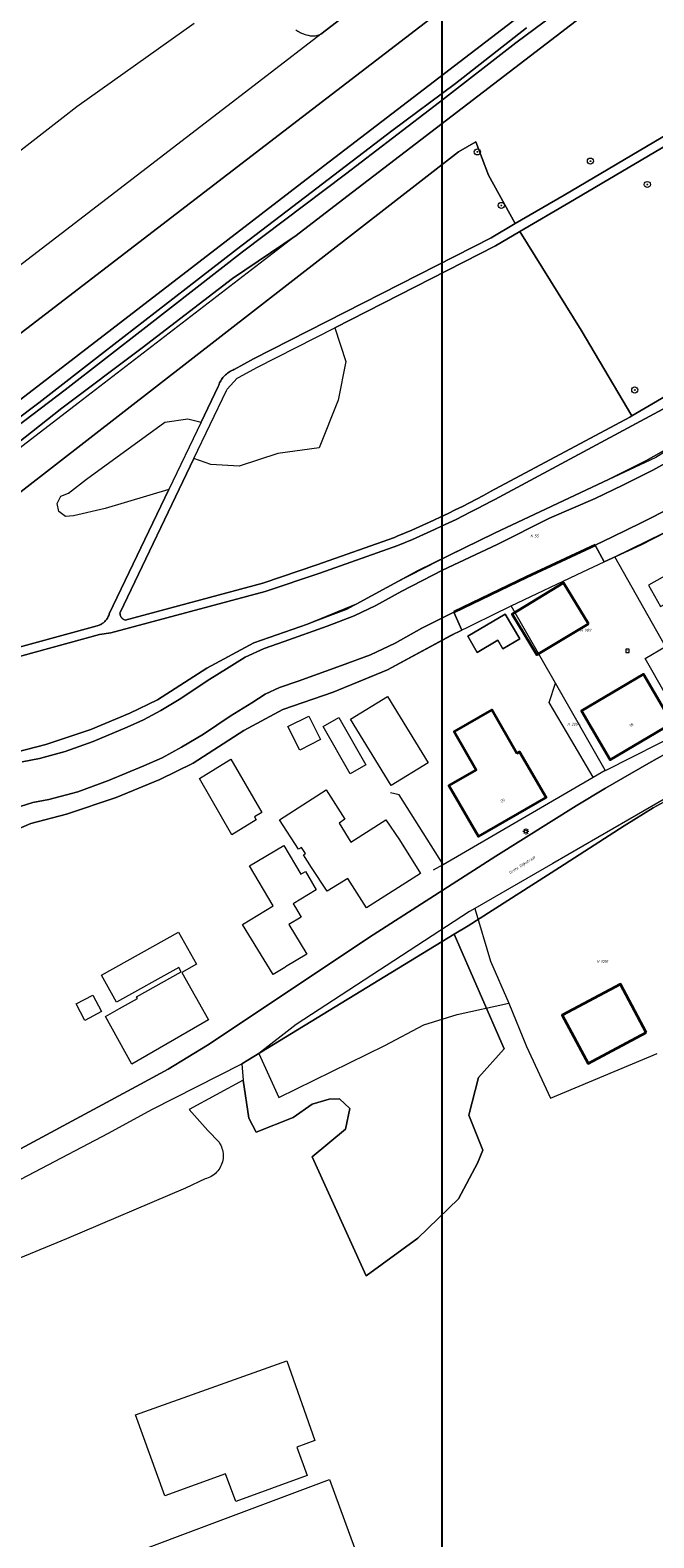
# Model space of a CAD drawing. Header units: metres. Extents: x 250001 to 257773, y 598992 to 609118.
# Tile 65 of 256: x 251252 to 251333, y 601452 to 601649. Entities that reach past the tile are written whole.
import ezdxf
from ezdxf.enums import TextEntityAlignment as Align
from ezdxf.lldxf.tags import DXFTag

# ---------------------------------------------------------------- set-up
doc = ezdxf.new("R2010")
doc.units = ezdxf.units.M
for name, color, linetype, lineweight in [('B-WE-GK-BESCHOEIING-G', 252, 'GK-BESCHOEIING', 35), ('B-WE-GR-BOOM-S', 252, 'Continuous', 25), ('B-WE-GR-BOS_LOOF-GV', 252, 'Continuous', 13), ('B-WE-GR-GRAS-GV', 252, 'Continuous', 13), ('B-WE-GR-GROENVOORZIENING-GV', 252, 'Continuous', 18), ('B-WE-KG-GRENS_PERCEEL-G', 150, 'KG-PERCEEL', 18), ('B-WE-KG-GRENS_PERCEEL-S', 150, 'Continuous', 25), ('B-WE-KL-ET_LS_OV_LICHTMAST-S', 252, 'Continuous', 25), ('B-WE-OG-BEBOUWING-GV', 1, 'Continuous', 35), ('B-WE-OG-BEBOUWING-T18', 7, 'Continuous', 18), ('B-WE-OG-BEBOUWING_LUIFEL-GV', 1, 'Continuous', 18), ('B-WE-OG-BEBOUWING_OVERBOUWING-GV', 1, 'Continuous', 18), ('B-WE-OG-TERREIN_ERF-GV', 7, 'Continuous', 18), ('B-WE-OG-TOPOGRAFIE-T18', 2, 'Continuous', 18), ('B-WE-OG-WATER-GV', 252, 'Continuous', 18), ('B-WE-OG-WATER_SLOOT-GV', 252, 'Continuous', 18), ('B-WE-RI-GWA_RIOOLPUT-S', 252, 'Continuous', 25), ('B-WE-VH-VERHARDING_GESLOTEN-GV', 252, 'Continuous', 18), ('B-WE-VH-VERHARDING_HALFVERHARDING-GV', 252, 'Continuous', 18), ('N-WE-OG-GBKN-G', 7, 'Continuous', 25), ('X-XX-AL-REFERENTIE-G', 7, 'Continuous', 18)]:
    doc.layers.add(name, color=color, linetype=linetype, lineweight=lineweight)
doc.styles.add('NLCS-ISO', font='NLCS-ISO.ttf')
doc.styles.add('NLCS-ISO-ANNOTATIEF-T18', font='NLCS-ISO.ttf', dxfattribs={"height": 1.8})
doc.styles.get("Standard").update_dxf_attribs({"font": 'NLCS-ISO.ttf'})
doc.linetypes.add('GK-BESCHOEIING', pattern='A,30,-5,[1,NLCS.SHX,S=1,R=0,X=0,Y=0],-5', length=40)
tags = doc.linetypes.add('KG-PERCEEL', pattern='A,5.5,-2,["P",Standard,S=1.8,R=0,X=-0.5,Y=-0.9],-2,5.5,-2,[5,NLCS.SHX,S=0.75,R=0,X=0,Y=0],-2', length=19).pattern_tags.tags
tags[6] = DXFTag(74, 10)

# ---------------------------------------------------------------- blocks, each defined once
blk = doc.blocks.new('SKG-PERCEELNUMMER-SO')
at = {"style": 'NLCS-ISO', "oblique": 10, "flags": 1}
blk.add_attdef('GEMEENTECODE', text='', height=1.8, dxfattribs=at).set_placement((0, 2.55), align=Align.MIDDLE_CENTER)
at = {"style": 'NLCS-ISO', "oblique": 10}
blk.add_attdef('SECTIE', text='', height=1.8, dxfattribs=at).set_placement((-0.5, 0), align=Align.MIDDLE_RIGHT)
blk.add_attdef('PERCEELNUMMER', text='', height=1.8, dxfattribs=at).set_placement((0.5, 0), align=Align.MIDDLE_LEFT)
blk = doc.blocks.new('BS2021-132-Xref-KAD-20210617')
at = {"layer": 'B-WE-KG-GRENS_PERCEEL-G', "flags": 128}
for points in [[(251497.507, 601787.329), (251494.282, 601789.847), (251492.82, 601789.65), (251491.253, 601789.047), (251489.831, 601788.205), (251488.391, 601786.961), (251472.59, 601768.73), (251457.791, 601754.276), (251452.86, 601749.62), (251447.14, 601744.92), (251441.76, 601740.4), (251435.073, 601734.835), (251423.182, 601726.069), (251402.314, 601711.311), (251342.407, 601665.419), (251290.706, 601625.751), (251257.869, 601600.484), (251188.243, 601546.883), (251179.94, 601540.807), (251188.012, 601527.741)], [(251514.782, 601738.077), (251499.475, 601734.269), (251491.175, 601732.079), (251480.281, 601725.231), (251468.27, 601713.63), (251465.33, 601711.38), (251460.9, 601707.26), (251447.598, 601692.46), (251423.683, 601666.197), (251408.04, 601648.37), (251400.89, 601641.58), (251384.463, 601628.287), (251377.597, 601622.276), (251376.31, 601620.81), (251367.75, 601614.5), (251348.007, 601602.527), (251333.368, 601593.377), (251319.681, 601586.963), (251314.516, 601584.542), (251306.906, 601580.859), (251299.155, 601576.901), (251292.933, 601573.522), (251287.83, 601571.57), (251284.842, 601570.544), (251280.81, 601569.16), (251274.7, 601565.85), (251268.25, 601561.7), (251264.64, 601559.95), (251259.51, 601557.82), (251253.64, 601555.86), (251248.59, 601554.55), (251243.918, 601552.512), (251238.63, 601549.68), (251229.77, 601543.39), (251225.7, 601541.12), (251220.769, 601538.867), (251214.379, 601535.76), (251206.436, 601532.745), (251199.196, 601530.535), (251203.1, 601522.77)], [(251328.01, 601580.375), (251336.532, 601584.556), (251344.831, 601589.294)], [(251314.457, 601574.003), (251323.827, 601578.415), (251328.01, 601580.375)], [(251337.284, 601557.753), (251331.949, 601567.079), (251334.648, 601568.651), (251328.01, 601580.375)], [(251291.07, 601562.655), (251294.828, 601564.178), (251298.282, 601565.601), (251307.177, 601570.411), (251314.457, 601574.003)], [(251320.242, 601563.889), (251314.457, 601574.003)], [(251325.174, 601551.582), (251322.237, 601556.562), (251319.411, 601561.346), (251320.242, 601563.889)], [(251326.755, 601552.502), (251320.242, 601563.889)], [(251326.787, 601552.447), (251337.284, 601557.753)], [(251305.592, 601540.189), (251325.174, 601551.582)], [(251339.488, 601551.632), (251319.924, 601540.28)], [(251325.174, 601551.582), (251326.755, 601552.502)], [(251326.787, 601552.447), (251326.755, 601552.502)], [(251305.592, 601540.189), (251299.818, 601549.265), (251298.683, 601549.529)], [(251304.326, 601539.452), (251305.592, 601540.189)], [(251319.924, 601540.28), (251309.71, 601534.432)], [(251309.71, 601534.432), (251309.026, 601534.04), (251286.383, 601519.247), (251281.488, 601515.452), (251284.097, 601509.692)], [(251309.71, 601534.432), (251311.758, 601527.53), (251314.152, 601522.06)], [(251284.097, 601509.692), (251297.952, 601516.517), (251303.03, 601519.186), (251307.415, 601520.545), (251314.152, 601522.06)], [(251314.152, 601522.06), (251316.476, 601516.386), (251319.581, 601509.624), (251333.555, 601515.472)]]:
    blk.add_lwpolyline(points, dxfattribs=at)
at = {"layer": 'N-WE-OG-GBKN-G'}
blk.add_lwpolyline([(251305.421, 608118.318), (256711.718, 608118.318), (256711.718, 599991.994), (251305.421, 599991.994)], close=True, dxfattribs=at)
at = {"layer": 'B-WE-KG-GRENS_PERCEEL-S', "xscale": 0.2, "yscale": 0.2, "zscale": 0.2}
for p, values in [((251317.397, 601583.112), {'PERCEELNUMMER': '55', 'SECTIE': 'K'}), ((251323.926, 601570.798), {'PERCEELNUMMER': '989', 'SECTIE': 'H'}), ((251322.245, 601558.513), {'PERCEELNUMMER': '2064', 'SECTIE': 'H'}), ((251326.072, 601527.508), {'PERCEELNUMMER': '1051', 'SECTIE': 'H'})]:
    blk.add_blockref('SKG-PERCEELNUMMER-SO', p, dxfattribs=at).add_auto_attribs(values)
blk = doc.blocks.new('SKL-ET_OV_LICHTMAST-SO')
at = {"color": 0, "linetype": 'ByBlock', "lineweight": 18}
for points in [[(-1.25, 0), (-2, 0)], [(-1.41, 1.41), (-0.88, 0.88)], [(0, 2), (0, 1.25)], [(0.88, 0.88), (1.41, 1.41)], [(2, 0), (1.25, 0)], [(-1.41, -1.41), (-0.88, -0.88)], [(0, -1.25), (0, -2)], [(0.88, -0.88), (1.41, -1.41)]]:
    blk.add_lwpolyline(points, dxfattribs=at)
blk.add_circle((0, 0), 1, dxfattribs=at)
blk = doc.blocks.new('SRI-PUT_INSPECTIEPUT_RIOOLPUT-SO')
at = {"color": 0, "linetype": 'ByBlock', "lineweight": 18}
blk.add_lwpolyline([(-1.12, -1.12), (1.12, -1.12), (1.12, 1.12), (-1.12, 1.12)], close=True, dxfattribs=at)
at = {"color": 0, "linetype": 'ByBlock', "lineweight": 18, "style": 'NLCS-ISO'}
blk.add_text('r', height=1.5, dxfattribs=at).set_placement((0, 0.28), align=Align.MIDDLE_CENTER)
blk = doc.blocks.new('SGR-BOOM_01-SO')
at = {"linetype": 'ByBlock', "lineweight": 18}
h = blk.add_hatch(color=0, dxfattribs=at)
h.dxf.hatch_style = 1
edge = h.paths.add_edge_path()
edge.add_arc((0, 0), 0.25, 0, 360)
at = {"color": 0, "linetype": 'ByBlock', "lineweight": 18}
for radius in [2, 0.25]:
    blk.add_circle((0, 0), radius, dxfattribs=at)
blk = doc.blocks.new('BS2021-132-Xref-BGT-GRIJS-20210617-aangepast')
at = {"layer": 'B-WE-GK-BESCHOEIING-G', "flags": 128}
blk.add_lwpolyline([(251325.416, 601581.923), (251316.47, 601577.722), (251306.975, 601573.143)], dxfattribs=at)
at = {"layer": 'B-WE-GR-BOS_LOOF-GV', "flags": 128}
blk.add_lwpolyline([(251235, 601564.439), (251260.35, 601571.38), (251260.477, 601571.414), (251260.601, 601571.457), (251260.723, 601571.506), (251260.841, 601571.563), (251260.956, 601571.627), (251261.067, 601571.698), (251261.173, 601571.775), (251261.274, 601571.859), (251261.37, 601571.949), (251261.46, 601572.044), (251261.545, 601572.145), (251261.623, 601572.251), (251261.694, 601572.361), (251261.759, 601572.475), (251261.816, 601572.594), (251261.866, 601572.715), (251261.909, 601572.839), (251261.94, 601572.949), (251269.727, 601589.186), (251261.39, 601586.719), (251257.279, 601585.75), (251256.21, 601585.672), (251255.35, 601586.311), (251255.115, 601587.357), (251255.619, 601588.302), (251256.619, 601588.689), (251258.95, 601590.55), (251269.2, 601598), (251272.19, 601598.439), (251273.943, 601597.975), (251276.19, 601602.66), (251276.24, 601602.816), (251276.298, 601602.97), (251276.363, 601603.121), (251276.435, 601603.268), (251276.514, 601603.412), (251276.6, 601603.551), (251276.694, 601603.687), (251276.793, 601603.817), (251276.899, 601603.943), (251277.01, 601604.063), (251277.128, 601604.177), (251277.251, 601604.286), (251277.379, 601604.389), (251277.512, 601604.485), (251277.649, 601604.575), (251277.791, 601604.658), (251277.936, 601604.734), (251278.085, 601604.803), (251278.237, 601604.864), (251278.25, 601604.869), (251280.781, 601606.256), (251311.826, 601622.104), (251314.979, 601623.947), (251311.489, 601630.27), (251309.859, 601634.65), (251307.589, 601633.339), (251197.739, 601548.03)], dxfattribs=at)
at = {"layer": 'B-WE-GR-GRAS-GV', "flags": 128}
blk.add_lwpolyline([(251243.098, 601627.932), (251255.92, 601637.877), (251257.721, 601639.274), (251273.013, 601650.172)], dxfattribs=at)
blk.add_lwpolyline([(251279.45, 601511.979), (251280.197, 601507.014), (251281.15, 601505.188), (251285.992, 601507.093), (251288.452, 601508.84), (251290.675, 601509.475), (251292.024, 601509.554), (251293.373, 601508.284), (251292.818, 601505.585), (251288.452, 601501.934), (251295.517, 601486.376), (251302.263, 601491.298), (251307.582, 601496.457), (251310.042, 601501.14), (251310.757, 601502.807), (251308.931, 601507.411), (251310.201, 601512.332), (251313.535, 601516.063), (251307.018, 601531.051), (251279.279, 601514.107)], close=True, dxfattribs=at)
at = {"layer": 'B-WE-GR-GROENVOORZIENING-GV', "flags": 128}
for points in [[(251328.119, 601669.38), (251287.179, 601637.9), (251165, 601544.079)], [(251230.769, 601585.939), (251289.38, 601631.04), (251317.299, 601652.439)], [(251399.019, 601708.9), (251320.341, 601648.471), (251292.425, 601627.074), (251286.372, 601622.416), (251278.027, 601616.788), (251266.222, 601607.725), (251255.731, 601599.809), (251244.031, 601590.577)], [(251197.739, 601548.03), (251307.589, 601633.339), (251309.859, 601634.65), (251311.489, 601630.27), (251314.979, 601623.947), (251321.372, 601627.684), (251349.599, 601644.353)], [(251286.308, 601649.302), (251286.448, 601649.2), (251286.593, 601649.104), (251286.741, 601649.014), (251286.894, 601648.931), (251287.05, 601648.856), (251287.21, 601648.788), (251287.538, 601648.67), (251287.875, 601648.579), (251287.933, 601648.563), (251288.07, 601648.532), (251288.209, 601648.509), (251288.348, 601648.493), (251288.488, 601648.486), (251288.629, 601648.486), (251288.769, 601648.495), (251288.908, 601648.511), (251289.047, 601648.535), (251289.183, 601648.568), (251289.318, 601648.608), (251289.45, 601648.655), (251289.579, 601648.71), (251337.94, 601685.849)], [(251349.61, 601642.965), (251321.98, 601626.65), (251315.572, 601622.904), (251323.589, 601610.01), (251330.222, 601598.824), (251365.519, 601619.41)], [(251338.32, 601601.859), (251312.32, 601587.9), (251311.897, 601587.671), (251310.975, 601587.181), (251310.05, 601586.697), (251309.121, 601586.22), (251308.188, 601585.75), (251307.252, 601585.288), (251306.312, 601584.832), (251305.369, 601584.385), (251304.422, 601583.944), (251303.472, 601583.51), (251302.519, 601583.084), (251301.563, 601582.665), (251300.603, 601582.253), (251299.64, 601581.849), (251289.45, 601578.239), (251282.329, 601575.859), (251262.16, 601570.439), (251260.666, 601570.222), (251235.402, 601563.305)], [(251248.589, 601554.55), (251253.64, 601555.859), (251259.51, 601557.819), (251264.64, 601559.949), (251268.25, 601561.699), (251274.7, 601565.849), (251280.809, 601569.16), (251287.829, 601571.569), (251294.19, 601574.189), (251302.22, 601578.56), (251312.269, 601583.489), (251327.269, 601590.52), (251332.04, 601592.93), (251339.359, 601597.089)]]:
    blk.add_lwpolyline(points, dxfattribs=at)
blk.add_lwpolyline([(251329.946, 601598.663), (251330.222, 601598.824), (251323.589, 601610.01), (251315.572, 601622.904), (251312.399, 601621.05), (251291.405, 601610.332), (251292.85, 601605.91), (251291.869, 601600.849), (251289.359, 601594.63), (251283.98, 601593.88), (251278.92, 601592.229), (251275.2, 601592.469), (251272.994, 601593.223), (251263.347, 601573.109), (251263.346, 601573.103), (251263.34, 601573.018), (251263.342, 601572.933), (251263.352, 601572.849), (251263.37, 601572.765), (251263.396, 601572.684), (251263.429, 601572.605), (251263.469, 601572.53), (251263.516, 601572.459), (251263.57, 601572.393), (251263.629, 601572.332), (251263.694, 601572.277), (251263.764, 601572.228), (251263.839, 601572.186), (251263.916, 601572.151), (251263.997, 601572.124), (251282, 601576.962), (251289.065, 601579.323), (251299.227, 601582.923), (251299.582, 601583.071), (251300.54, 601583.477), (251301.495, 601583.89), (251302.446, 601584.31), (251303.394, 601584.738), (251304.34, 601585.173), (251305.281, 601585.615), (251306.22, 601586.065), (251307.154, 601586.521), (251308.085, 601586.985), (251309.013, 601587.456), (251309.937, 601587.935), (251310.858, 601588.42), (251311.774, 601588.912)], close=True, dxfattribs=at)
at = {"layer": 'B-WE-OG-BEBOUWING-GV', "flags": 128}
for points in [[(251324.543, 601571.643), (251321.31, 601576.981), (251314.581, 601572.905), (251317.814, 601567.567)], [(251335.5, 601558.64), (251331.739, 601565.03), (251323.63, 601560.26), (251327.39, 601553.869)], [(251315.211, 601554.692), (251311.912, 601560.393), (251307.004, 601557.553), (251309.895, 601552.559), (251306.329, 601550.495), (251310.193, 601543.818), (251319.02, 601548.927), (251315.565, 601554.897)], [(251332.117, 601518.218), (251328.74, 601524.539), (251321.131, 601520.474), (251324.508, 601514.153)]]:
    blk.add_lwpolyline(points, close=True, dxfattribs=at)
at = {"layer": 'B-WE-OG-BEBOUWING_LUIFEL-GV', "flags": 128}
blk.add_lwpolyline([(251336.656, 601579.063), (251332.41, 601576.701), (251333.955, 601573.876), (251338.227, 601576.202)], close=True, dxfattribs=at)
at = {"layer": 'B-WE-OG-BEBOUWING_OVERBOUWING-GV', "flags": 128}
blk.add_lwpolyline([(251313.694, 601572.889), (251308.775, 601570.003), (251310.011, 601567.895), (251312.721, 601569.485), (251313.381, 601568.361), (251315.59, 601569.657)], close=True, dxfattribs=at)
at = {"layer": 'B-WE-OG-TERREIN_ERF-GV', "flags": 128}
for points in [[(251336.531, 601584.555), (251331.428, 601581.977), (251326.602, 601579.715), (251325.416, 601581.923), (251316.47, 601577.722), (251306.975, 601573.143), (251308, 601570.813), (251306.584, 601570.119), (251298.281, 601565.601), (251291.184, 601562.677), (251284.641, 601560.431), (251279.539, 601557.667), (251272.909, 601553.401), (251268.536, 601551.281), (251262.84, 601548.916), (251256.34, 601546.746), (251251.701, 601545.542), (251247.742, 601543.815)], [(251244.718, 601500), (251266.029, 601511.439), (251269.649, 601513.4), (251274.779, 601516.54), (251296.42, 601530.959), (251312.459, 601541.239), (251322.959, 601547.839), (251326.79, 601550.16), (251332.47, 601553.42), (251338.989, 601557.079)], [(251339.709, 601551.229), (251333.029, 601547.589), (251329.239, 601545.229), (251320.76, 601539.79), (251308.85, 601532.17), (251307.018, 601531.051), (251313.535, 601516.063), (251310.201, 601512.332), (251308.931, 601507.411), (251310.757, 601502.807), (251310.042, 601501.14), (251307.582, 601496.457), (251302.263, 601491.298), (251295.517, 601486.376), (251288.452, 601501.934), (251292.818, 601505.585), (251293.373, 601508.284), (251292.024, 601509.554), (251290.675, 601509.475), (251288.452, 601508.84), (251285.992, 601507.093), (251281.15, 601505.188), (251280.197, 601507.014), (251279.45, 601511.979), (251272.39, 601508.14), (251274.829, 601505.39), (251276.279, 601503.849), (251276.392, 601503.671), (251276.498, 601503.475), (251276.591, 601503.272), (251276.668, 601503.062), (251276.73, 601502.848), (251276.776, 601502.63), (251276.807, 601502.409), (251276.822, 601502.186), (251276.821, 601501.963), (251276.804, 601501.74), (251276.771, 601501.519), (251276.722, 601501.302), (251276.658, 601501.088), (251276.579, 601500.879), (251276.485, 601500.677), (251276.376, 601500.481), (251276.254, 601500.295), (251276.119, 601500.117), (251275.972, 601499.949), (251275.813, 601499.793), (251275.643, 601499.648), (251275.463, 601499.516), (251275.274, 601499.397), (251275.077, 601499.291), (251274.874, 601499.201), (251274.664, 601499.124), (251274.449, 601499.064), (251271.91, 601497.869), (251256.339, 601491.25), (251238.579, 601483.9)]]:
    blk.add_lwpolyline(points, dxfattribs=at)
for points in [[(251314.581, 601572.905), (251321.31, 601576.981), (251324.543, 601571.643), (251317.814, 601567.567)], [(251308.775, 601570.003), (251313.694, 601572.889), (251315.59, 601569.657), (251313.381, 601568.361), (251312.721, 601569.485), (251310.011, 601567.895)], [(251331.739, 601565.03), (251335.5, 601558.64), (251327.39, 601553.869), (251323.63, 601560.26)], [(251303.601, 601553.45), (251298.773, 601550.496), (251293.471, 601559.162), (251298.299, 601562.116)], [(251286.825, 601555.127), (251285.292, 601558.191), (251288.005, 601559.565), (251289.551, 601556.492)], [(251295.454, 601553.185), (251293.424, 601552.029), (251289.893, 601558.227), (251291.931, 601559.398)], [(251311.912, 601560.393), (251315.211, 601554.692), (251315.565, 601554.897), (251319.02, 601548.927), (251310.193, 601543.818), (251306.329, 601550.495), (251309.895, 601552.559), (251307.004, 601557.553)], [(251281.883, 601546.98), (251280.911, 601546.418), (251281.154, 601546.008), (251277.963, 601544.05), (251273.721, 601551.395), (251277.811, 601553.95)], [(251292.739, 601546.075), (251291.965, 601545.575), (251293.524, 601543.086), (251298.089, 601546.02), (251299.859, 601543.4), (251302.609, 601539.01), (251295.54, 601534.5), (251293.122, 601538.354), (251290.42, 601536.66), (251288.38, 601539.78), (251287.325, 601541.422), (251287.584, 601541.589), (251287.058, 601542.404), (251286.668, 601542.152), (251284.191, 601545.985), (251290.262, 601549.908)], [(251286.971, 601538.899), (251287.579, 601539.26), (251287.828, 601538.826), (251287.837, 601538.811), (251288.97, 601536.839), (251285.951, 601535.028), (251286.255, 601534.531), (251287.019, 601533.28), (251285.404, 601532.305), (251287.739, 601528.459), (251284.988, 601526.778), (251284.876, 601526.709), (251283.339, 601525.77), (251279.35, 601532.319), (251283.351, 601534.784), (251280.262, 601539.978), (251284.745, 601542.643)], [(251273.32, 601527.119), (251271.42, 601526.05), (251274.91, 601519.88), (251264.899, 601514.05), (251261.461, 601520.307), (251263.269, 601521.353), (251265.609, 601522.658), (251265.483, 601522.883), (251271.337, 601526.148), (251271.016, 601526.722), (251262.885, 601522.187), (251260.92, 601525.709), (251271, 601531.319)], [(251332.117, 601518.218), (251324.508, 601514.153), (251321.131, 601520.474), (251328.74, 601524.539)], [(251260.924, 601520.936), (251258.746, 601519.788), (251257.615, 601521.935), (251259.787, 601523.102)], [(251265.38, 601468.229), (251285.149, 601475.28), (251288.809, 601464.849), (251286.44, 601463.989), (251287.79, 601460.28), (251278.459, 601456.91), (251277.149, 601460.51), (251269.209, 601457.64)], [(251290.739, 601459.78), (251297.91, 601440.13), (251264.329, 601427.66), (251264.119, 601428.219), (251255.94, 601425.18), (251255.22, 601427.199), (251248.57, 601424.829), (251244.339, 601436.459), (251250.97, 601438.939), (251249.019, 601444.14)]]:
    blk.add_lwpolyline(points, close=True, dxfattribs=at)
at = {"layer": 'B-WE-OG-WATER-GV', "flags": 128}
for points in [[(251337.466, 601594.215), (251332.954, 601591.727), (251329.035, 601589.76), (251325.427, 601588.011), (251319.478, 601585.446), (251312.64, 601582.02), (251305.476, 601578.659), (251300.179, 601575.895), (251296.775, 601574.012), (251293.923, 601572.663), (251290.393, 601571.335), (251284.806, 601569.315), (251282.168, 601568.414), (251279.681, 601567.284), (251277.615, 601565.954), (251274.753, 601564.17), (251271.311, 601561.853), (251268.678, 601560.302), (251266.408, 601559.065), (251264.286, 601558.127), (251259.824, 601556.264), (251256.171, 601554.936), (251252.801, 601554.03), (251250.566, 601553.594)], [(251250.3, 601547.732), (251251.938, 601548.258), (251254.043, 601548.669), (251257.828, 601549.686), (251261.824, 601551.139), (251266.457, 601553.074), (251268.84, 601554.126), (251271.391, 601555.516), (251274.245, 601557.198), (251277.744, 601559.553), (251280.559, 601561.308), (251282.321, 601562.443), (251284.199, 601563.296), (251286.63, 601564.126), (251292.296, 601566.175), (251296.071, 601567.594), (251299.285, 601569.115), (251302.783, 601571.049), (251306.975, 601573.143), (251316.47, 601577.722), (251325.416, 601581.923), (251327.716, 601583.009), (251331.468, 601584.827), (251335.517, 601586.86)], [(251316.456, 601649.555), (251307.19, 601642.277), (251298.872, 601636.092), (251288.342, 601628.007), (251278.554, 601620.555), (251271.994, 601615.482), (251261.178, 601607.106), (251252.745, 601600.528), (251242.956, 601593.181)], [(251248.748, 601596.547), (251256.18, 601602.228), (251266.709, 601610.392), (251279.359, 601620.26), (251292.819, 601630.408), (251305.093, 601639.828), (251315.062, 601647.595), (251323.641, 601654.004)]]:
    blk.add_lwpolyline(points, dxfattribs=at)
at = {"layer": 'B-WE-OG-WATER_SLOOT-GV', "flags": 128}
for points in [[(251317.299, 601652.439), (251289.38, 601631.04), (251230.769, 601585.939)], [(251244.031, 601590.577), (251255.731, 601599.809), (251266.222, 601607.725), (251278.027, 601616.788), (251286.372, 601622.416), (251292.425, 601627.074), (251320.341, 601648.471), (251399.019, 601708.9)], [(251323.641, 601654.004), (251315.062, 601647.595), (251305.093, 601639.828), (251292.819, 601630.408), (251279.359, 601620.26), (251266.709, 601610.392), (251256.18, 601602.228), (251248.748, 601596.547)], [(251242.956, 601593.181), (251252.745, 601600.528), (251261.178, 601607.106), (251271.994, 601615.482), (251278.554, 601620.555), (251288.342, 601628.007), (251298.872, 601636.092), (251307.19, 601642.277), (251316.456, 601649.555)], [(251339.359, 601597.089), (251332.04, 601592.93), (251327.269, 601590.52), (251312.269, 601583.489), (251302.22, 601578.56), (251294.19, 601574.189), (251287.829, 601571.569), (251280.809, 601569.16), (251274.7, 601565.849), (251268.25, 601561.699), (251264.64, 601559.949), (251259.51, 601557.819), (251253.64, 601555.859), (251248.589, 601554.55)], [(251250.566, 601553.594), (251252.801, 601554.03), (251256.171, 601554.936), (251259.824, 601556.264), (251264.286, 601558.127), (251266.408, 601559.065), (251268.678, 601560.302), (251271.311, 601561.853), (251274.753, 601564.17), (251277.615, 601565.954), (251279.681, 601567.284), (251282.168, 601568.414), (251284.806, 601569.315), (251290.393, 601571.335), (251293.923, 601572.663), (251296.775, 601574.012), (251300.179, 601575.895), (251305.476, 601578.659), (251312.64, 601582.02), (251319.478, 601585.446), (251325.427, 601588.011), (251329.035, 601589.76), (251332.954, 601591.727), (251337.466, 601594.215)], [(251335.517, 601586.86), (251331.468, 601584.827), (251327.716, 601583.009), (251325.416, 601581.923), (251326.602, 601579.715), (251331.428, 601581.977), (251336.531, 601584.555)], [(251247.742, 601543.815), (251251.701, 601545.542), (251256.34, 601546.746), (251262.84, 601548.916), (251268.536, 601551.281), (251272.909, 601553.401), (251279.539, 601557.667), (251284.641, 601560.431), (251291.184, 601562.677), (251298.281, 601565.601), (251306.584, 601570.119), (251308, 601570.813), (251306.975, 601573.143), (251302.783, 601571.049), (251299.285, 601569.115), (251296.071, 601567.594), (251292.296, 601566.175), (251286.63, 601564.126), (251284.199, 601563.296), (251282.321, 601562.443), (251280.559, 601561.308), (251277.744, 601559.553), (251274.245, 601557.198), (251271.391, 601555.516), (251268.84, 601554.126), (251266.457, 601553.074), (251261.824, 601551.139), (251257.828, 601549.686), (251254.043, 601548.669), (251251.938, 601548.258), (251250.3, 601547.732)]]:
    blk.add_lwpolyline(points, dxfattribs=at)
at = {"layer": 'B-WE-VH-VERHARDING_GESLOTEN-GV', "flags": 128}
for points in [[(251337.94, 601685.849), (251289.579, 601648.71), (251282.57, 601643.326), (251255.649, 601622.626), (251235.568, 601607.245)], [(251165, 601544.079), (251287.179, 601637.9), (251328.119, 601669.38)], [(251338.989, 601557.079), (251332.47, 601553.42), (251326.79, 601550.16), (251322.959, 601547.839), (251312.459, 601541.239), (251296.42, 601530.959), (251274.779, 601516.54), (251269.649, 601513.4), (251266.029, 601511.439), (251244.718, 601500)], [(251240.12, 601493.66), (251252.221, 601500), (251261.84, 601505.04), (251267.51, 601508.15), (251279.279, 601514.107), (251307.018, 601531.051), (251308.85, 601532.17), (251320.76, 601539.79), (251329.239, 601545.229), (251333.029, 601547.589), (251339.709, 601551.229)]]:
    blk.add_lwpolyline(points, dxfattribs=at)
at = {"layer": 'B-WE-VH-VERHARDING_HALFVERHARDING-GV', "flags": 128}
for points in [[(251349.599, 601644.353), (251321.372, 601627.684), (251314.979, 601623.947), (251311.826, 601622.104), (251280.781, 601606.256), (251278.25, 601604.869), (251278.237, 601604.864), (251278.085, 601604.803), (251277.936, 601604.734), (251277.791, 601604.658), (251277.649, 601604.575), (251277.512, 601604.485), (251277.379, 601604.389), (251277.251, 601604.286), (251277.128, 601604.177), (251277.01, 601604.063), (251276.899, 601603.943), (251276.793, 601603.817), (251276.694, 601603.687), (251276.6, 601603.551), (251276.514, 601603.412), (251276.435, 601603.268), (251276.363, 601603.121), (251276.298, 601602.97), (251276.24, 601602.816), (251276.19, 601602.66), (251273.943, 601597.975), (251269.727, 601589.186), (251261.94, 601572.949), (251261.909, 601572.839), (251261.866, 601572.715), (251261.816, 601572.594), (251261.759, 601572.475), (251261.694, 601572.361), (251261.623, 601572.251), (251261.545, 601572.145), (251261.46, 601572.044), (251261.37, 601571.949), (251261.274, 601571.859), (251261.173, 601571.775), (251261.067, 601571.698), (251260.956, 601571.627), (251260.841, 601571.563), (251260.723, 601571.506), (251260.601, 601571.457), (251260.477, 601571.414), (251260.35, 601571.38), (251235, 601564.439)], [(251235.402, 601563.305), (251260.666, 601570.222), (251262.16, 601570.439), (251282.329, 601575.859), (251289.45, 601578.239), (251299.64, 601581.849), (251300.603, 601582.253), (251301.563, 601582.665), (251302.519, 601583.084), (251303.472, 601583.51), (251304.422, 601583.944), (251305.369, 601584.385), (251306.312, 601584.832), (251307.252, 601585.288), (251308.188, 601585.75), (251309.121, 601586.22), (251310.05, 601586.697), (251310.975, 601587.181), (251311.897, 601587.671), (251312.32, 601587.9), (251338.32, 601601.859)], [(251365.519, 601619.41), (251330.222, 601598.824), (251329.946, 601598.663), (251311.774, 601588.912), (251310.858, 601588.42), (251309.937, 601587.935), (251309.013, 601587.456), (251308.085, 601586.985), (251307.154, 601586.521), (251306.22, 601586.065), (251305.281, 601585.615), (251304.34, 601585.173), (251303.394, 601584.738), (251302.446, 601584.31), (251301.495, 601583.89), (251300.54, 601583.477), (251299.582, 601583.071), (251299.227, 601582.923), (251289.065, 601579.323), (251282, 601576.962), (251263.997, 601572.124), (251263.916, 601572.151), (251263.839, 601572.186), (251263.764, 601572.228), (251263.694, 601572.277), (251263.629, 601572.332), (251263.57, 601572.393), (251263.516, 601572.459), (251263.469, 601572.53), (251263.429, 601572.605), (251263.396, 601572.684), (251263.37, 601572.765), (251263.352, 601572.849), (251263.342, 601572.933), (251263.34, 601573.018), (251263.346, 601573.103), (251263.347, 601573.109), (251272.994, 601593.223), (251277.271, 601602.141), (251277.341, 601602.321), (251278.668, 601603.745), (251278.826, 601603.817), (251281.326, 601605.187), (251291.405, 601610.332), (251312.399, 601621.05), (251315.572, 601622.904), (251321.98, 601626.65), (251349.61, 601642.965)]]:
    blk.add_lwpolyline(points, dxfattribs=at)
at = {"layer": 'N-WE-OG-GBKN-G'}
blk.add_lwpolyline([(251305.421, 608118.318), (256711.718, 608118.318), (256711.718, 599991.994), (251305.421, 599991.994)], close=True, dxfattribs=at)
at = {"layer": 'B-WE-GR-BOOM-S', "xscale": 0.2, "yscale": 0.2, "zscale": 0.2}
for p in [(251310.04, 601633.32), (251324.82, 601632.12), (251332.249, 601629.062), (251313.17, 601626.32), (251330.61, 601602.2)]:
    blk.add_blockref('SGR-BOOM_01-SO', p, dxfattribs=at)
at = {"layer": 'B-WE-KL-ET_LS_OV_LICHTMAST-S', "xscale": 0.2, "yscale": 0.2, "zscale": 0.2}
blk.add_blockref('SKL-ET_OV_LICHTMAST-SO', (251316.378, 601544.49), dxfattribs=at)
at = {"layer": 'B-WE-RI-GWA_RIOOLPUT-S', "xscale": 0.2, "yscale": 0.2, "zscale": 0.2}
blk.add_blockref('SRI-PUT_INSPECTIEPUT_RIOOLPUT-SO', (251329.65, 601568.09), dxfattribs=at)
at = {"layer": 'B-WE-OG-BEBOUWING-T18', "style": 'NLCS-ISO-ANNOTATIEF-T18'}
for s, rotation, p in [('18', 30.5, (251330.177, 601558.409)), ('20', 30.1, (251313.354, 601548.536))]:
    blk.add_text(s, height=0.36, rotation=rotation, dxfattribs=at).set_placement(p, align=Align.MIDDLE)
at = {"layer": 'B-WE-OG-TOPOGRAFIE-T18', "style": 'NLCS-ISO-ANNOTATIEF-T18'}
blk.add_text('Grote Dijkstraat', height=0.36, rotation=32.3, dxfattribs=at).set_placement((251315.939, 601540.075), align=Align.MIDDLE)

msp = doc.modelspace()

# ---------------------------------------------------------------- block references
at = {"layer": 'X-XX-AL-REFERENTIE-G'}
for name in ['BS2021-132-Xref-BGT-GRIJS-20210617-aangepast', 'BS2021-132-Xref-KAD-20210617']:
    msp.add_blockref(name, (0, 0), dxfattribs=at)

doc.saveas('drawing.dxf')
